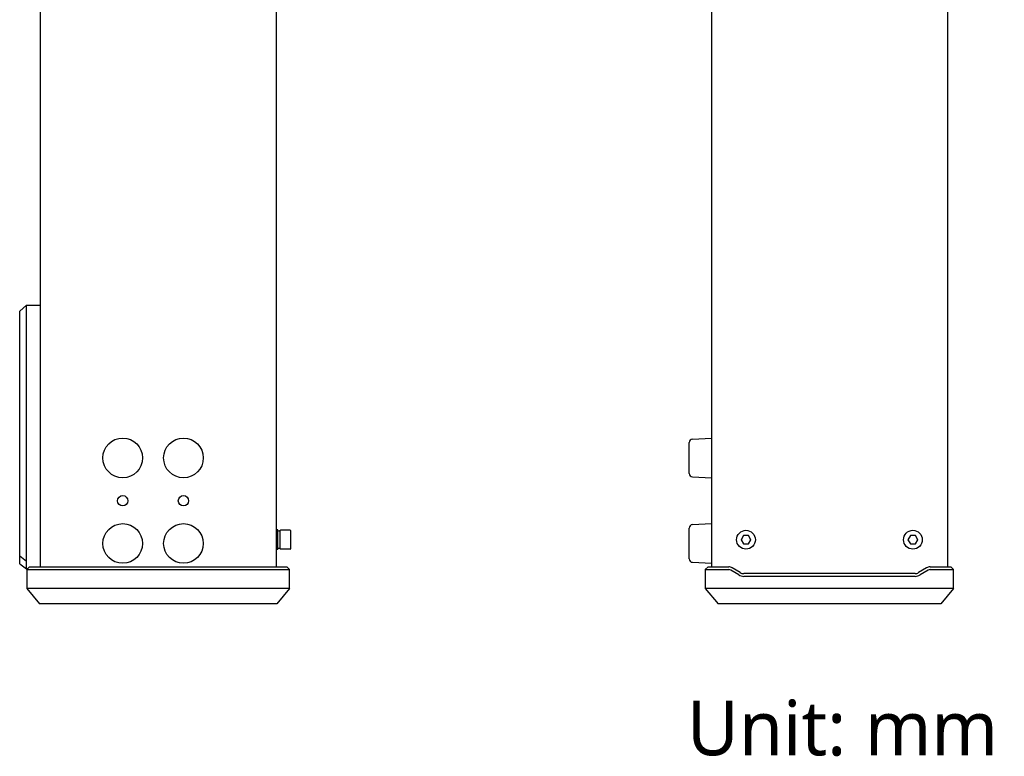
# Model space of a CAD drawing. Header units: millimetres. Extents: x 105 to 441, y 77 to 375.
# Tile 4 of 10: x 297 to 441, y 77 to 185. Entities that reach past the tile are written whole.
import ezdxf

# ---------------------------------------------------------------- set-up
doc = ezdxf.new("R2010")
doc.units = ezdxf.units.MM
doc.header["$LTSCALE"] = 32.67
doc.layers.add('00_COMPONENTS', color=7, linetype='CONTINUOUS')
doc.layers.add('50_ALL_DETAILS', color=7, linetype='CONTINUOUS')
doc.styles.get("Standard").update_dxf_attribs({"font": 'Roboto-Regular.ttf'})

msp = doc.modelspace()

# ---------------------------------------------------------------- linework, layer by layer
at = {"layer": '00_COMPONENTS', "color": 7}
for p, q in [((299.8708, 348.8811), (299.8708, 104.6483)), ((432.5021, 348.8811), (432.5021, 104.6483)), ((334.3708, 188.0147), (334.3708, 104.6483)), ((398.0021, 188.0147), (398.0021, 104.6483)), ((297.8708, 142.9009), (296.8708, 142.0349)), ((297.8708, 142.9009), (299.8708, 142.9009)), ((297.8708, 104.3647), (297.8708, 142.9009)), ((296.8708, 105.1147), (296.8708, 142.0349)), ((394.7521, 118.3095), (394.7521, 122.8199)), ((395.2259, 123.3192), (398.0021, 123.4647)), ((395.2259, 117.8102), (398.0021, 117.6647)), ((395.2259, 110.8192), (398.0021, 110.9647)), ((334.6208, 110.0522), (334.3708, 110.0522)), ((334.6208, 107.1785), (334.6208, 110.0508)), ((334.9708, 107.2897), (334.9708, 109.9397)), ((336.4208, 109.9897), (335.0208, 109.9897)), ((336.4708, 109.9397), (336.4708, 107.2897)), ((394.7521, 105.8095), (394.7521, 110.3199)), ((402.6912, 109.2397), (402.3304, 108.6147)), ((402.3304, 108.6147), (402.6913, 107.9897)), ((403.4129, 109.2397), (402.6912, 109.2397)), ((402.6913, 107.9897), (403.4129, 107.9897)), ((403.7738, 108.6147), (403.4129, 109.2397)), ((403.4129, 107.9897), (403.7738, 108.6147)), ((427.0912, 109.2397), (426.7304, 108.6147)), ((426.7304, 108.6147), (427.0913, 107.9897)), ((427.8129, 109.2397), (427.0912, 109.2397)), ((427.0913, 107.9897), (427.8129, 107.9897)), ((428.1738, 108.6147), (427.8129, 109.2397)), ((427.8129, 107.9897), (428.1738, 108.6147)), ((334.6208, 107.1772), (334.3708, 107.1772)), ((334.9708, 107.3147), (334.6208, 107.3147)), ((336.4208, 107.2397), (335.0208, 107.2397)), ((296.8708, 106.2821), (297.8708, 105.5006)), ((296.8708, 105.1147), (297.8708, 104.3647)), ((395.2259, 105.3102), (398.0021, 105.1647)), ((298.0309, 104.3647), (297.8708, 104.3647)), ((298.3145, 104.6483), (297.9145, 104.2483)), ((297.9145, 104.2483), (336.3272, 104.2483)), ((297.9145, 104.2483), (297.9145, 101.4695)), ((298.3145, 104.6483), (335.9272, 104.6483)), ((336.3272, 104.2483), (335.9272, 104.6483)), ((336.3272, 101.4695), (336.3272, 104.2483)), ((397.5003, 104.6483), (397.1003, 104.2483)), ((397.1003, 104.2483), (400.5294, 104.2483)), ((397.1003, 104.2483), (397.1003, 101.4695)), ((397.5003, 104.6483), (400.5294, 104.6483)), ((402.0058, 103.4621), (400.838, 104.1628)), ((402.2116, 103.8051), (401.0438, 104.5058)), ((427.7781, 103.6626), (402.7261, 103.6626)), ((429.4603, 104.5058), (428.2926, 103.8051)), ((429.6661, 104.1628), (428.4984, 103.4621)), ((429.9748, 104.6483), (433.0019, 104.6483)), ((429.9748, 104.2483), (433.4019, 104.2483)), ((433.4019, 104.2483), (433.0019, 104.6483)), ((433.4019, 101.4695), (433.4019, 104.2483)), ((427.7781, 103.2626), (402.7261, 103.2626)), ((336.3272, 101.4695), (297.9145, 101.4695)), ((297.9145, 101.4695), (299.7877, 99.2465)), ((336.3272, 101.4695), (334.454, 99.2465)), ((433.4019, 101.4695), (397.1003, 101.4695)), ((397.1003, 101.4695), (398.9735, 99.2465)), ((433.4019, 101.4695), (431.5286, 99.2465)), ((334.454, 99.2465), (299.7877, 99.2465)), ((431.5286, 99.2465), (398.9735, 99.2465))]:
    msp.add_line(p, q, dxfattribs=at)
for centre, radius in [((311.9308, 120.5647), 2.9), ((320.8108, 120.5647), 2.9), ((311.9308, 114.3147), 0.75), ((320.8108, 114.3147), 0.75), ((311.9308, 108.0647), 2.9), ((320.8108, 108.0647), 2.9), ((403.0521, 108.6147), 1.375), ((427.4521, 108.6147), 1.375)]:
    msp.add_circle(centre, radius, dxfattribs=at)
for centre, radius, start, end in [((395.2521, 122.8199), 0.5, 93, 180), ((395.2521, 118.3095), 0.5, 180, 267), ((335.0208, 109.9397), 0.05, 90, 180), ((336.4208, 109.9397), 0.05, 360, 90), ((395.2521, 110.3199), 0.5, 93, 180), ((403.0521, 108.6147), 0.7, 177.300871, 183.23478), ((403.0521, 108.6147), 0.7, 117.852259, 123.23478), ((403.0521, 108.6147), 0.7, 237.836909, 243.23478), ((403.0521, 108.6147), 0.7, 57.836909, 63.23478), ((403.0521, 108.6147), 0.7, 297.852259, 303.23478), ((403.0521, 108.6147), 0.7, 357.300871, 3.23478), ((427.4521, 108.6147), 0.7, 177.300871, 183.23478), ((427.4521, 108.6147), 0.7, 117.852259, 123.23478), ((427.4521, 108.6147), 0.7, 237.836909, 243.23478), ((427.4521, 108.6147), 0.7, 57.836909, 63.23478), ((427.4521, 108.6147), 0.7, 297.852259, 303.23478), ((427.4521, 108.6147), 0.7, 357.300871, 3.23478), ((335.0208, 107.2897), 0.05, 180, 270), ((336.4208, 107.2897), 0.05, 270, 0), ((395.2521, 105.8095), 0.5, 180, 267), ((400.5294, 103.6483), 1, 59.036274, 90), ((400.5294, 103.6483), 0.6, 59.036275, 89.999999), ((402.7261, 104.6626), 1, 239.036274, 270), ((427.7781, 104.6626), 1, 270, 300.963726), ((429.9748, 103.6483), 1, 90, 120.963726), ((429.9748, 103.6483), 0.6, 90.000001, 120.963726), ((402.7261, 104.6626), 1.4, 239.036274, 270.000001), ((427.7781, 104.6626), 1.4, 270.000004, 300.963726)]:
    msp.add_arc(centre, radius, start, end, dxfattribs=at)
for centre, start_param, end_param in [((334.4712, 108.6147), 5.10327532, 5.38240572), ((335.0368, 108.6147), -0.73458993, -0.56608035)]:
    msp.add_ellipse(centre, major_axis=(-0.9192, 0.9193), ratio=0.99999509, start_param=start_param, end_param=end_param, dxfattribs=at)

# ---------------------------------------------------------------- texts
at = {"layer": '50_ALL_DETAILS', "color": 3}
msp.add_text('Unit: mm', height=8, dxfattribs=at).set_placement((394.4093, 77.1042))

doc.saveas('drawing.dxf')
